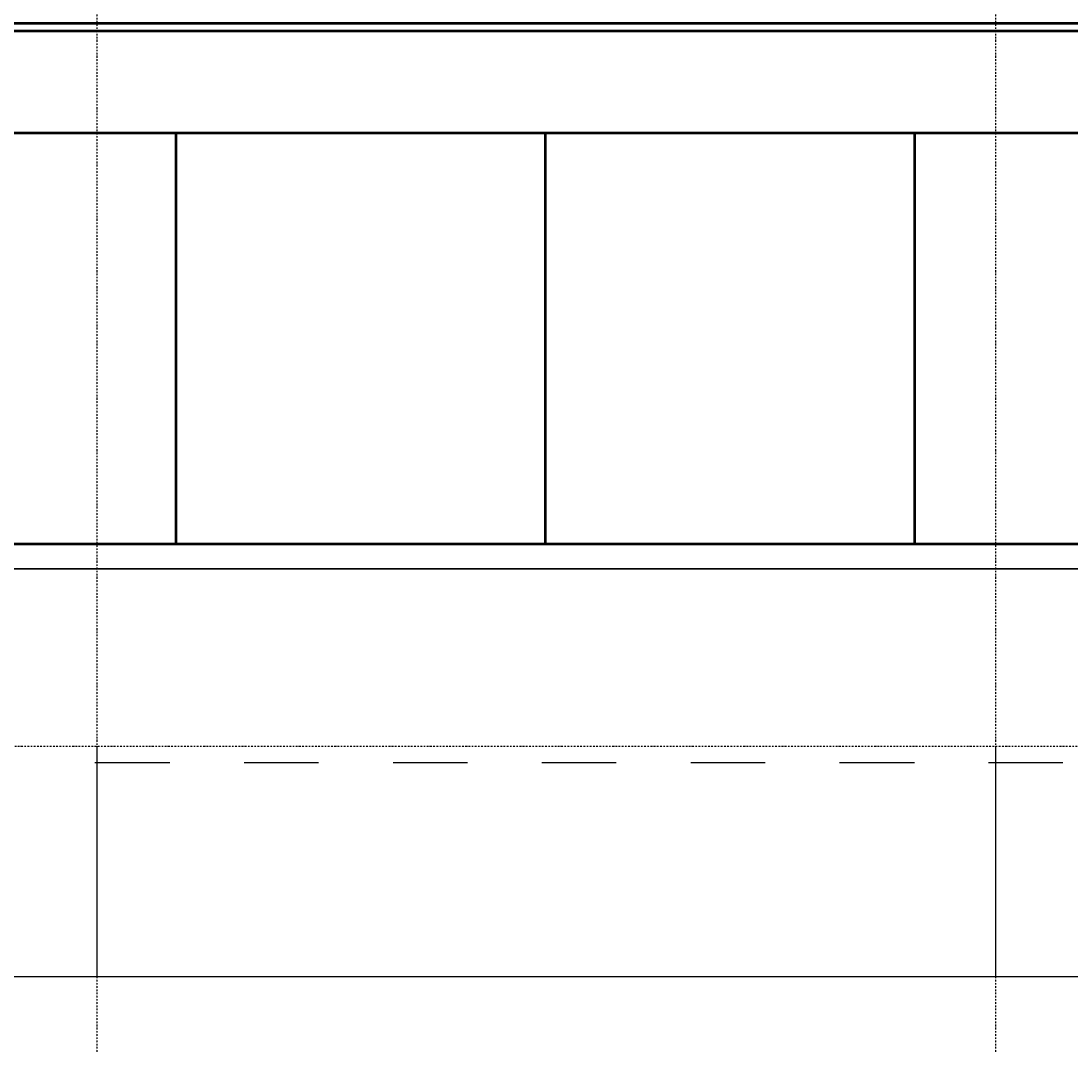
# Model space of a CAD drawing. Header units: millimetres. Extents: x -16263 to 65836, y 12201 to 60971.
# Tile 8 of 66: x 5355 to 9561, y 12866 to 16995. Entities that reach past the tile are written whole.
import ezdxf

# ---------------------------------------------------------------- set-up
doc = ezdxf.new("R2010")
doc.units = ezdxf.units.MM
doc.linetypes.add('DASHDOT', pattern=[25.4, 12.7, -6.35, 0, -6.35])
for name, color, linetype in [('AL$4A---_STEMPEL', 7, 'Continuous'), ('maat', 1, 'Continuous'), ('stramien', 1, 'DASHDOT'), ('vanarris', 253, 'Continuous')]:
    doc.layers.add(name, color=color, linetype=linetype)
doc.styles.get("Standard").update_dxf_attribs({"font": 'arial.ttf'})
doc.dimstyles.new('Annotative', dxfattribs={"dimscale": 0, "dimtxt": 2.5, "dimasz": 2.5, "dimexe": 1.25, "dimexo": 0.625, "dimtad": 1, "dimtxsty": 'Standard', "dimcen": 2.5, "dimadec": 0, "dimazin": 0, "dimtfac": 1, "dimtmove": 0, "dimatfit": 3, "dimfxl": 1, "dimarcsym": 0})

# ---------------------------------------------------------------- blocks, each defined once
blk = doc.blocks.new('*U130')
at = {"layer": 'stramien', "color": 1, "ltscale": 0.5}
blk.add_lwpolyline([(0, 21501.2), (0, -21501.2)], dxfattribs=at)
blk = doc.blocks.new('*U129')
at = {"layer": 'stramien', "color": 0, "linetype": 'ByBlock', "lineweight": -2, "transparency": 16777216}
blk.add_blockref('*U130', (0, 0), dxfattribs=at)
blk = doc.blocks.new('*U144')
at = {"layer": 'stramien', "color": 1, "ltscale": 0.5}
blk.add_lwpolyline([(0, 21501.2), (0, -21501.2)], dxfattribs=at)
blk = doc.blocks.new('*U143')
at = {"layer": 'stramien', "color": 0, "linetype": 'ByBlock', "lineweight": -2, "transparency": 16777216}
blk.add_blockref('*U144', (14400, 0), dxfattribs=at)
blk = doc.blocks.new('vanarris noord')
at = {"layer": 'vanarris', "lineweight": 50}
for p, q in [((-18000, -2870), (-7200, -2870)), ((-18000, -2900), (-7200, -2900)), ((-7200, -2870), (0, -2870)), ((-7200, -2900), (0, -2900)), ((43500, -3310), (-25500, -3310)), ((-10480, -4955), (-10480, -3310)), ((-9000, -4955), (-9000, -3310)), ((-7520, -4955), (-7520, -3310)), ((-25500, -4955), (14400, -4955))]:
    blk.add_line(p, q, dxfattribs=at)
at = {"layer": 'vanarris', "lineweight": 35}
blk.add_line((36100, -5055), (-30491.1, -5055), dxfattribs=at)
at = {"layer": 'vanarris', "lineweight": 25}
for p, q in [((-10805, -5830), (-10505, -5830)), ((-10207.5, -5830), (-9910, -5830)), ((-9610, -5830), (-9312.5, -5830)), ((-9015, -5830), (-8717.5, -5830)), ((-8417.5, -5830), (-8120, -5830)), ((-7822.5, -5830), (-7522.5, -5830)), ((-7225, -5830), (-6927.5, -5830))]:
    blk.add_line(p, q, dxfattribs=at)
blk = doc.blocks.new('*D275')
at = {"layer": 'Defpoints', "color": 0, "transparency": 16777216}
for p in [(-1541.1, 14091.2), (5658.9, 14091.2), (5658.9, 13168.9)]:
    blk.add_point(p, dxfattribs=at)
at = {"layer": 'maat', "color": 0, "lineweight": -2, "transparency": 16777216}
for p, q in [((-1541.1, 14090.6), (-1541.1, 13167.7)), ((5658.9, 14090.6), (5658.9, 13167.7)), ((-1538.6, 13168.9), (5656.4, 13168.9))]:
    blk.add_line(p, q, dxfattribs=at)
at = {"layer": 'maat', "color": 0, "transparency": 16777216}
for points in [[(-1538.6, 13169.4), (-1538.6, 13168.5), (-1541.1, 13168.9)], [(5656.4, 13169.4), (5656.4, 13168.5), (5658.9, 13168.9)]]:
    blk.add_solid(points, dxfattribs=at)
at = {"layer": 'maat', "color": 0, "transparency": 16777216, "insert": (2058.9, 13170.8), "char_height": 2.5, "attachment_point": 5}
blk.add_mtext('7200', dxfattribs=at)
blk = doc.blocks.new('*D276')
at = {"layer": 'Defpoints', "color": 0, "transparency": 16777216}
for p in [(5658.9, 14091.2), (9258.9, 14091.2), (9258.9, 13168.9)]:
    blk.add_point(p, dxfattribs=at)
at = {"layer": 'maat', "color": 0, "lineweight": -2, "transparency": 16777216}
for p, q in [((5658.9, 14090.6), (5658.9, 13167.7)), ((9258.9, 14090.6), (9258.9, 13167.7)), ((5661.4, 13168.9), (9256.4, 13168.9))]:
    blk.add_line(p, q, dxfattribs=at)
at = {"layer": 'maat', "color": 0, "transparency": 16777216}
for points in [[(5661.4, 13169.4), (5661.4, 13168.5), (5658.9, 13168.9)], [(9256.4, 13169.4), (9256.4, 13168.5), (9258.9, 13168.9)]]:
    blk.add_solid(points, dxfattribs=at)
at = {"layer": 'maat', "color": 0, "transparency": 16777216, "insert": (7458.9, 13170.8), "char_height": 2.5, "attachment_point": 5}
blk.add_mtext('3600', dxfattribs=at)
blk = doc.blocks.new('*D277')
at = {"layer": 'Defpoints', "color": 0, "transparency": 16777216}
for p in [(9258.9, 14091.2), (16458.9, 14091.2), (16458.9, 13168.9)]:
    blk.add_point(p, dxfattribs=at)
at = {"layer": 'maat', "color": 0, "lineweight": -2, "transparency": 16777216}
for p, q in [((9258.9, 14090.6), (9258.9, 13167.7)), ((16458.9, 14090.6), (16458.9, 13167.7)), ((9261.4, 13168.9), (16456.4, 13168.9))]:
    blk.add_line(p, q, dxfattribs=at)
at = {"layer": 'maat', "color": 0, "transparency": 16777216}
for points in [[(9261.4, 13169.4), (9261.4, 13168.5), (9258.9, 13168.9)], [(16456.4, 13169.4), (16456.4, 13168.5), (16458.9, 13168.9)]]:
    blk.add_solid(points, dxfattribs=at)
at = {"layer": 'maat', "color": 0, "transparency": 16777216, "insert": (12858.9, 13170.8), "char_height": 2.5, "attachment_point": 5}
blk.add_mtext('7200', dxfattribs=at)

msp = doc.modelspace()

# ---------------------------------------------------------------- linework, layer by layer
at = {"layer": 'stramien', "color": 1, "ltscale": 0.5}
msp.add_lwpolyline([(-16263.493, 14091.188), (63899.959, 14091.188)], dxfattribs=at)

# ---------------------------------------------------------------- block references
at = {"layer": 'AL$4A---_STEMPEL'}
msp.add_blockref('vanarris noord', (16456.374, 19856.188), dxfattribs=at)
at = {"layer": 'stramien'}
for name, p in [('*U143', (-8741.126, 34367.487)), ('*U129', (9258.874, 34367.487))]:
    msp.add_blockref(name, p, dxfattribs=at)

# ---------------------------------------------------------------- dimensions: what is measured, and where the dimension line sits
at = {"layer": 'maat'}
for base, p1, p2, picture, middle in [((5658.874, 13168.937), (-1541.126, 14091.188), (5658.874, 14091.188), '*D275', (2058.874, 13170.839)), ((9258.874, 13168.937), (5658.874, 14091.188), (9258.874, 14091.188), '*D276', (7458.874, 13170.839)), ((16458.874, 13168.937), (9258.874, 14091.188), (16458.874, 14091.188), '*D277', (12858.874, 13170.839))]:
    dim = msp.add_linear_dim(base=base, p1=p1, p2=p2, dimstyle='Annotative', dxfattribs=at)
    dim.commit()
    dim.dimension.update_dxf_attribs({"geometry": picture, "text_midpoint": middle})

doc.saveas('drawing.dxf')
